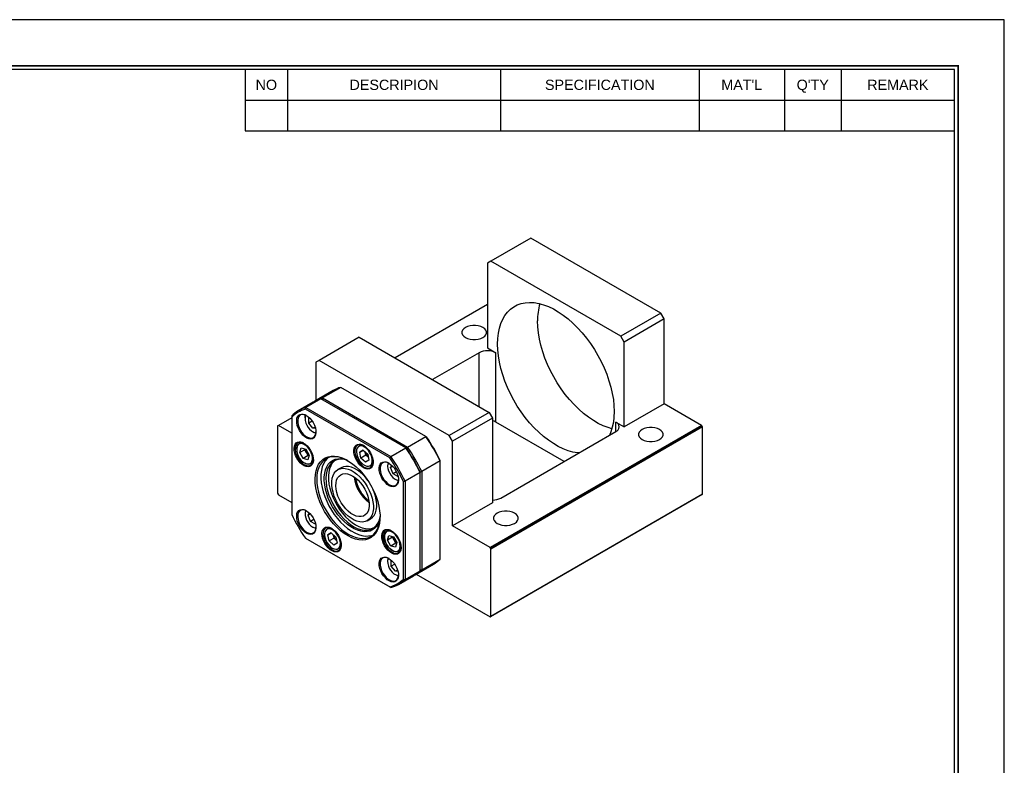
# Model space of a CAD drawing. Header units: millimetres. Extents: x 876 to 1770, y 469 to 1102.
# Tile 4 of 4: x 1352 to 1770, y 785 to 1102. Entities that reach past the tile are written whole.
import ezdxf
from ezdxf.enums import TextEntityAlignment as Align

# ---------------------------------------------------------------- set-up
doc = ezdxf.new("R2010")
doc.units = ezdxf.units.MM
doc.layers.add('Z5', color=7, linetype='Continuous')
doc.layers.add('Z7', color=7, linetype='Continuous')
doc.styles.get("Standard").update_dxf_attribs({"font": 'arial.ttf'})

# ---------------------------------------------------------------- blocks, each defined once
blk = doc.blocks.new('란표제')
at = {"layer": 'Z7', "color": 0}
for p, q in [((297, 210), (0, 210)), ((297, 0), (297, 210))]:
    blk.add_line(p, q, dxfattribs=at)
at = {"layer": 'Z7'}
for p, q in [((190, 203), (190, 194.34)), ((196, 203), (196, 194.34)), ((226, 203), (226, 194.34)), ((254, 203), (254, 194.34)), ((266, 203), (266, 194.34)), ((274, 203), (274, 194.34)), ((190, 198.67), (290, 198.67)), ((190, 194.34), (290, 194.34))]:
    blk.add_line(p, q, dxfattribs=at)
at = {"layer": 'Z7', "const_width": 0.25}
blk.add_lwpolyline([(290.5, 6.5), (290.5, 203.5), (10, 203.5), (10, 6.5)], close=True, dxfattribs=at)
at = {"layer": 'Z7'}
blk.add_lwpolyline([(290, 7), (290, 203), (10.5, 203), (10.5, 7)], close=True, dxfattribs=at)
at = {"layer": 'Z5', "ltscale": 0.5}
for tag, p, height in [('도번', (251.18, 15.64), 2.5), ('SCALE', (253.78, 9.55), 1.2), ('DATE', (277.02, 9.51), 1.2)]:
    blk.add_attdef(tag, p, '', height=height, dxfattribs=at)
at = {"layer": 'Z7'}
for s, p in [('NO', (193, 200.83)), ('DESCRIPION', (211, 200.83)), ('SPECIFICATION', (240, 200.83)), ("MAT'L", (260, 200.83)), ("Q'TY", (270, 200.83)), ('REMARK', (282, 200.83))]:
    blk.add_text(s, height=1.444, dxfattribs=at).set_placement(p, align=Align.MIDDLE_CENTER)
for tag, p in [('필렛', (179.25, 10.9)), ('모따기', (179.25, 8.3))]:
    blk.add_attdef(tag, text='', height=1.15, dxfattribs=at).set_placement(p, align=Align.MIDDLE_LEFT)

msp = doc.modelspace()

# ---------------------------------------------------------------- linework, layer by layer
at = {"color": 7, "linetype": 'Continuous', "lineweight": 25}
for p, q in [((1569.0989, 1008.9906), (1552.1283, 999.1937)), ((1624.2532, 977.1507), (1569.0989, 1008.9906)), ((1552.1283, 999.1937), (1550.7141, 998.377)), ((1607.2826, 967.3538), (1552.1283, 999.1937)), ((1550.7141, 998.377), (1550.7141, 962.4492)), ((1550.7141, 980.8184), (1511.4749, 958.1661)), ((1624.2532, 977.1507), (1607.2826, 967.3538)), ((1625.6674, 974.7012), (1608.6968, 964.9043)), ((1625.6674, 974.7012), (1624.2532, 977.1507)), ((1625.6674, 938.7734), (1625.6674, 974.7012)), ((1496.2669, 966.9456), (1479.2963, 957.1487)), ((1496.2669, 966.9456), (1551.4212, 935.1057)), ((1608.6968, 964.9043), (1607.2826, 967.3538)), ((1550.7141, 962.4492), (1554.2496, 960.4082)), ((1608.6968, 928.9765), (1608.6968, 964.9043)), ((1479.2963, 957.1487), (1477.8821, 956.332)), ((1534.4506, 925.3088), (1479.2963, 957.1487)), ((1547.1786, 960.4082), (1527.3848, 948.9815)), ((1547.1786, 937.5549), (1547.1786, 960.4082)), ((1554.2496, 931.0127), (1554.2496, 960.4082)), ((1477.8821, 956.332), (1477.8821, 940.0876)), ((1485.2716, 944.3535), (1477.4935, 939.8633)), ((1488.4887, 945.718), (1480.7105, 941.2278)), ((1524.5511, 924.8996), (1488.4887, 945.718)), ((1480.0034, 940.8196), (1473.6394, 937.1458)), ((1516.0659, 920.0012), (1480.0034, 940.8196)), ((1480.7105, 941.2278), (1480.4752, 940.5472)), ((1480.7105, 941.2278), (1516.773, 920.4094)), ((1476.7864, 939.4551), (1470.4224, 935.7812)), ((1473.4041, 936.4651), (1473.6394, 937.1458)), ((1509.2301, 915.7832), (1473.4041, 936.4651)), ((1473.6394, 937.1458), (1509.7019, 916.3273)), ((1625.6674, 938.7734), (1608.6968, 928.9765)), ((1641.5773, 929.5888), (1625.6674, 938.7734)), ((1467.629, 932.8544), (1461.9722, 929.5888)), ((1467.629, 933.6749), (1467.629, 933.1301)), ((1467.629, 933.1301), (1467.629, 891.7596)), ((1474.8778, 932.9128), (1475.0088, 932.9246)), ((1474.8778, 930.5557), (1474.8778, 932.9128)), ((1551.4212, 935.1057), (1534.4506, 925.3088)), ((1552.8354, 932.6562), (1535.8648, 922.8593)), ((1551.4212, 935.1057), (1552.8354, 932.6562)), ((1552.8354, 932.6562), (1552.8354, 896.7284)), ((1461.9722, 929.5888), (1461.6186, 929.3846)), ((1461.6186, 929.3846), (1461.6186, 900.8057)), ((1467.629, 926.3232), (1461.9722, 929.5888)), ((1476.3198, 931.3881), (1474.8778, 930.5557)), ((1476.6455, 928.3566), (1474.8778, 930.5557)), ((1477.5524, 928.8801), (1476.6455, 928.3566)), ((1477.6781, 928.4489), (1476.6455, 928.3566)), ((1641.5773, 929.5888), (1551.7747, 877.7469)), ((1641.7541, 929.2826), (1551.9515, 877.4407)), ((1641.9309, 928.9764), (1552.1283, 877.1345)), ((1583.2369, 914.2788), (1554.2496, 931.0127)), ((1605.1613, 931.0175), (1608.6968, 928.9765)), ((1605.1613, 926.9355), (1605.1613, 931.0175)), ((1641.7541, 929.2826), (1641.5773, 929.5888)), ((1641.9309, 928.9764), (1641.7541, 929.2826)), ((1641.9309, 900.3975), (1641.9309, 928.9764)), ((1516.773, 920.4094), (1524.5511, 924.8996)), ((1524.5511, 924.8996), (1524.7864, 924.7637)), ((1535.8648, 922.8593), (1534.4506, 925.3088)), ((1556.3709, 898.7694), (1605.1613, 926.9355)), ((1471.5702, 922.4443), (1470.7427, 921.9665)), ((1471.094, 918.0624), (1471.6223, 920.0342)), ((1473.2153, 919.287), (1471.094, 918.0624)), ((1471.6223, 920.0342), (1473.594, 919.5061)), ((1473.2153, 919.287), (1473.2955, 919.5861)), ((1473.937, 918.037), (1473.2153, 919.287)), ((1473.594, 919.5061), (1475.0374, 917.0061)), ((1496.9468, 921.4593), (1496.1193, 920.9816)), ((1509.7019, 916.3273), (1516.0659, 920.0012)), ((1516.0659, 920.0012), (1516.3012, 919.8653)), ((1516.773, 920.4094), (1516.3012, 919.8653)), ((1535.8648, 886.9315), (1535.8648, 922.8593)), ((1472.5374, 915.5624), (1471.094, 918.0624)), ((1474.6587, 916.787), (1472.5374, 915.5624)), ((1474.5091, 915.0342), (1472.5374, 915.5624)), ((1474.6587, 916.787), (1473.937, 918.037)), ((1475.0374, 917.0061), (1474.5091, 915.0342)), ((1474.9573, 916.707), (1474.6587, 916.787)), ((1496.4706, 918.2976), (1497.914, 919.1311)), ((1497.9142, 919.131), (1496.4706, 918.2976)), ((1496.9989, 915.7158), (1496.4706, 918.2976)), ((1499.1203, 916.9404), (1496.9989, 915.7158)), ((1498.9706, 913.9675), (1496.9989, 915.7158)), ((1497.914, 919.1311), (1499.8857, 917.3828)), ((1498.8561, 918.2313), (1498.84, 918.31)), ((1498.8412, 918.309), (1498.8561, 918.2313)), ((1499.1203, 916.9404), (1498.8561, 918.2313)), ((1500.1061, 916.0662), (1499.1203, 916.9404)), ((1499.8857, 917.3828), (1500.414, 914.801)), ((1500.1061, 916.0662), (1500.1656, 916.0147)), ((1500.166, 916.0132), (1500.1061, 916.0662)), ((1509.2301, 915.7832), (1509.7019, 916.3273)), ((1475.7423, 913.306), (1476.5698, 913.7838)), ((1488.6032, 911.6367), (1487.1889, 910.8203)), ((1500.414, 914.801), (1498.9706, 913.9675)), ((1501.1189, 912.3211), (1501.9464, 912.7988)), ((1509.6043, 911.6871), (1510.2006, 912.5355)), ((1510.5114, 912.2107), (1509.6043, 911.6871)), ((1510.6249, 909.0565), (1509.6043, 911.6871)), ((1530.5615, 914.4893), (1522.7834, 909.9991)), ((1530.5615, 914.4893), (1530.5615, 914.761)), ((1530.5615, 872.8457), (1530.5615, 914.4893)), ((1512.0668, 909.8889), (1510.6249, 909.0565)), ((1512.6662, 907.8781), (1510.6249, 909.0565)), ((1512.7416, 907.9855), (1512.6662, 907.8781)), ((1522.0763, 909.5908), (1515.7123, 905.917)), ((1522.0763, 909.8625), (1522.7834, 909.9991)), ((1522.0763, 909.8625), (1522.0763, 909.5908)), ((1522.0763, 867.9473), (1522.0763, 909.5908)), ((1522.7834, 909.9991), (1522.7834, 868.3555)), ((1515.0052, 905.7805), (1515.7123, 905.917)), ((1515.0052, 864.41), (1515.0052, 905.7805)), ((1515.7123, 905.917), (1515.7123, 864.2734)), ((1461.6186, 900.8057), (1461.9722, 900.1933)), ((1461.9722, 900.1933), (1467.629, 896.9277)), ((1641.5773, 900.1933), (1551.7747, 848.3514)), ((1641.7541, 900.2954), (1551.9515, 848.4535)), ((1641.9309, 900.3975), (1552.1283, 848.5556)), ((1641.5773, 900.1933), (1641.7541, 900.2954)), ((1641.7541, 900.2954), (1641.9309, 900.3975)), ((1552.8354, 896.7284), (1535.8648, 886.9315)), ((1474.6043, 891.4754), (1475.2006, 892.3239)), ((1475.5114, 891.9991), (1474.6043, 891.4754)), ((1475.6249, 888.8449), (1474.6043, 891.4754)), ((1499.6879, 889.1691), (1501.1021, 889.9855)), ((1477.0668, 889.6773), (1475.6249, 888.8449)), ((1477.6662, 887.6665), (1475.6249, 888.8449)), ((1477.7416, 887.7739), (1477.6662, 887.6665)), ((1483.4035, 886.309), (1482.576, 885.8313)), ((1551.7747, 877.7469), (1535.8648, 886.9315)), ((1473.4041, 881.7569), (1509.2301, 861.075)), ((1473.6394, 881.621), (1473.4041, 881.7569)), ((1509.7019, 860.8026), (1473.6394, 881.621)), ((1482.9273, 883.1473), (1484.3707, 883.9808)), ((1484.3709, 883.9807), (1482.9273, 883.1473)), ((1483.4556, 880.5655), (1482.9273, 883.1473)), ((1485.577, 881.7901), (1483.4556, 880.5655)), ((1484.3707, 883.9808), (1486.3424, 882.2325)), ((1485.3128, 883.081), (1485.2967, 883.1598)), ((1485.2979, 883.1587), (1485.3128, 883.081)), ((1485.577, 881.7901), (1485.3128, 883.081)), ((1486.5628, 880.916), (1485.577, 881.7901)), ((1486.3424, 882.2325), (1486.8707, 879.6507)), ((1508.7802, 885.3241), (1507.9526, 884.8464)), ((1508.3039, 880.9422), (1508.8323, 882.9141)), ((1510.4253, 882.1669), (1508.3039, 880.9422)), ((1508.8323, 882.9141), (1510.8039, 882.3859)), ((1510.4253, 882.1669), (1510.5054, 882.4659)), ((1511.147, 880.9169), (1510.4253, 882.1669)), ((1510.8039, 882.3859), (1512.2473, 879.8859)), ((1485.4273, 878.8172), (1483.4556, 880.5655)), ((1486.8707, 879.6507), (1485.4273, 878.8172)), ((1486.5628, 880.916), (1486.6223, 880.8645)), ((1486.6227, 880.8629), (1486.5628, 880.916)), ((1487.5756, 877.1708), (1488.4031, 877.6486)), ((1507.8076, 879.127), (1507.8609, 879.0196)), ((1507.8609, 879.0196), (1507.9429, 878.8878)), ((1509.7473, 878.4422), (1508.3039, 880.9422)), ((1511.8686, 879.6669), (1509.7473, 878.4422)), ((1511.719, 877.9141), (1509.7473, 878.4422)), ((1511.8686, 879.6669), (1511.147, 880.9169)), ((1512.2473, 879.8859), (1511.719, 877.9141)), ((1512.1672, 879.5869), (1511.8686, 879.6669)), ((1551.9515, 877.4407), (1551.7747, 877.7469)), ((1552.1283, 877.1345), (1551.9515, 877.4407)), ((1512.9522, 876.1859), (1513.7797, 876.6636)), ((1552.1283, 848.5556), (1552.1283, 877.1345)), ((1509.8778, 872.2911), (1510.0088, 872.3028)), ((1509.8778, 869.9339), (1509.8778, 872.2911)), ((1511.3198, 870.7664), (1509.8778, 869.9339)), ((1511.6455, 867.7348), (1509.8778, 869.9339)), ((1519.99, 866.2491), (1527.7682, 870.7394)), ((1522.7834, 868.3555), (1530.5615, 872.8457)), ((1512.5524, 868.2583), (1511.6455, 867.7348)), ((1512.6781, 867.8272), (1511.6455, 867.7348)), ((1512.9189, 862.1671), (1519.2829, 865.8409)), ((1515.7123, 864.2734), (1522.0763, 867.9473)), ((1520.3808, 866.4747), (1551.7747, 848.3514)), ((1522.0763, 868.492), (1522.7834, 868.3555)), ((1509.7019, 860.8026), (1509.2301, 861.075)), ((1515.0052, 864.41), (1515.7123, 864.2734)), ((1551.7747, 848.3514), (1551.9515, 848.4535)), ((1551.9515, 848.4535), (1552.1283, 848.5556))]:
    msp.add_line(p, q, dxfattribs=at)
at = {"color": 7, "linetype": 'Continuous', "lineweight": 25, "flags": 128}
for points in [[(1554.9567, 964.0827), (1555.0459, 966.4549), (1555.3127, 968.7071), (1555.7553, 970.823), (1556.3704, 972.7874), (1557.1537, 974.5861), (1558.0995, 976.2062), (1559.2009, 977.6361), (1560.4501, 978.8653), (1561.838, 979.8851), (1563.3546, 980.6881), (1564.989, 981.2685), (1566.7295, 981.6222), (1568.5635, 981.7466), (1570.4777, 981.6407), (1572.4585, 981.3054), (1574.4914, 980.7431), (1576.5619, 979.9577), (1578.6551, 978.9551), (1580.7558, 977.7424), (1582.849, 976.3283), (1584.9195, 974.723), (1586.9525, 972.9382), (1588.9332, 970.9866), (1590.8474, 968.8823), (1592.6814, 966.6405), (1594.4219, 964.2773), (1596.0563, 961.8098), (1597.573, 959.2557), (1598.9609, 956.6335), (1600.21, 953.962), (1601.3115, 951.2605), (1602.2572, 948.5484), (1603.0405, 945.8453), (1603.6556, 943.1707), (1604.0982, 940.5438), (1604.365, 937.9836), (1604.4542, 935.5084), (1604.365, 933.1362), (1604.0982, 930.8841), (1603.6556, 928.7682), (1603.0405, 926.8038), (1602.4311, 925.3594)], [(1603.4951, 928.1832), (1601.8901, 928.645), (1599.8196, 929.4303), (1597.7264, 930.4329), (1595.6257, 931.6456), (1593.5325, 933.0597), (1591.462, 934.665), (1589.429, 936.4498), (1587.4483, 938.4014), (1585.5341, 940.5057), (1583.7001, 942.7475), (1581.9596, 945.1107), (1580.3252, 947.5782), (1578.8085, 950.1323), (1577.4206, 952.7545), (1576.1715, 955.426), (1575.07, 958.1275), (1574.1243, 960.8396), (1573.341, 963.5427), (1572.7259, 966.2173), (1572.2833, 968.8442), (1572.0164, 971.4045), (1571.9273, 973.8796)], [(1541.3449, 966.8374), (1542.2641, 966.4143), (1543.3233, 966.1198), (1544.4694, 965.9688), (1545.645, 965.9688), (1546.7912, 966.1198), (1547.8504, 966.4143), (1548.7695, 966.8374), (1549.5025, 967.368), (1550.0126, 967.9795), (1550.2742, 968.6412), (1550.2742, 969.3198), (1550.0126, 969.9815), (1549.5025, 970.593), (1548.7695, 971.1236), (1547.8504, 971.5467), (1546.7912, 971.8412), (1545.645, 971.9922), (1544.4694, 971.9922), (1543.3233, 971.8412), (1542.2641, 971.5467), (1541.3449, 971.1236), (1540.6119, 970.593), (1540.1018, 969.9815), (1539.8402, 969.3198), (1539.8402, 968.6412), (1540.1018, 967.9795), (1540.6119, 967.368), (1541.3449, 966.8374)], [(1589.502, 917.8956), (1588.9332, 917.9504), (1586.9525, 918.2857), (1584.9195, 918.8481), (1582.849, 919.6334), (1580.7558, 920.636), (1578.6551, 921.8488), (1576.5619, 923.2628), (1574.4914, 924.8681), (1572.4585, 926.6529), (1570.4777, 928.6045), (1568.5635, 930.7088), (1566.7295, 932.9506), (1564.989, 935.3138), (1563.3546, 937.7813), (1561.838, 940.3354), (1560.4501, 942.9576), (1559.2009, 945.6291), (1558.0995, 948.3306), (1557.1537, 951.0427), (1556.3704, 953.7458), (1555.7553, 956.4204), (1555.3127, 959.0473), (1555.0459, 961.6076), (1554.9567, 964.0827)], [(1470.9171, 927.4063), (1470.3775, 928.4872), (1469.9883, 929.5941), (1469.7664, 930.6785), (1469.7215, 931.6931), (1469.8556, 932.5936), (1470.1629, 933.3405), (1470.6299, 933.9013), (1471.2361, 934.2514), (1471.9552, 934.3756), (1472.7556, 934.2683), (1473.6025, 933.9343), (1474.4587, 933.3882), (1475.2869, 932.6539), (1476.0508, 931.7634), (1476.7171, 930.7556), (1477.2567, 929.6747), (1477.6459, 928.5678), (1477.8678, 927.4834), (1477.9127, 926.4687), (1477.7786, 925.5683), (1477.4713, 924.8213), (1477.0044, 924.2606), (1476.3981, 923.9105), (1475.679, 923.7863), (1474.8786, 923.8936), (1474.0318, 924.2276), (1473.1755, 924.7737), (1472.3474, 925.508), (1471.5834, 926.3985), (1470.9171, 927.4063)], [(1473.9252, 933.7528), (1473.2964, 934.037), (1472.4924, 934.2161), (1471.7604, 934.1607), (1471.1344, 933.8736), (1470.6438, 933.3681), (1470.3115, 932.6678), (1470.153, 931.8056), (1470.1758, 930.8217), (1470.3787, 929.7621), (1470.7524, 928.6764), (1471.2792, 927.6154)], [(1473.2868, 932.8568), (1473.3754, 933.7141), (1473.4471, 933.9798)], [(1473.5242, 933.9479), (1473.3773, 933.4949), (1473.2868, 932.6527)], [(1471.2792, 927.6154), (1471.9347, 926.6285), (1472.6881, 925.7621), (1473.5042, 925.0566), (1474.3449, 924.545), (1475.1708, 924.2513), (1475.9433, 924.189), (1476.6263, 924.3613), (1477.1879, 924.7599), (1477.6018, 925.3664), (1477.8487, 926.1522), (1477.9169, 926.8383)], [(1554.2496, 931.0127), (1553.4919, 931.3717), (1552.8354, 931.5855)], [(1616.2982, 923.5678), (1617.2174, 923.1446), (1618.2766, 922.8502), (1619.4227, 922.6992), (1620.5984, 922.6992), (1621.7445, 922.8502), (1622.8037, 923.1446), (1623.7229, 923.5678), (1624.4559, 924.0984), (1624.9659, 924.7099), (1625.2275, 925.3715), (1625.2275, 926.0502), (1624.9659, 926.7119), (1624.4559, 927.3233), (1623.7229, 927.8539), (1622.8037, 928.2771), (1621.7445, 928.5715), (1620.5984, 928.7226), (1619.4227, 928.7226), (1618.2766, 928.5715), (1617.2174, 928.2771), (1616.2982, 927.8539), (1615.5652, 927.3233), (1615.0552, 926.7119), (1614.7936, 926.0502), (1614.7936, 925.3715), (1615.0552, 924.7099), (1615.5652, 924.0984), (1616.2982, 923.5678)], [(1469.8122, 915.6555), (1469.2726, 916.7364), (1468.8833, 917.8433), (1468.6614, 918.9277), (1468.6166, 919.9423), (1468.7507, 920.8428), (1469.0579, 921.5897), (1469.5249, 922.1505), (1470.1312, 922.5006), (1470.8502, 922.6247), (1471.6507, 922.5175), (1472.4975, 922.1835), (1473.3537, 921.6374), (1474.1819, 920.903), (1474.9458, 920.0125), (1475.6122, 919.0048), (1476.1517, 917.9239), (1476.541, 916.817), (1476.7629, 915.7326), (1476.8077, 914.7179), (1476.6736, 913.8175), (1476.3664, 913.0705), (1475.8994, 912.5098), (1475.2931, 912.1596), (1474.5741, 912.0355), (1473.7736, 912.1428), (1472.9268, 912.4768), (1472.0706, 913.0229), (1471.2424, 913.7572), (1470.4785, 914.6477), (1469.8122, 915.6555)], [(1470.1743, 922.2157), (1469.6474, 921.763), (1469.2738, 921.1087), (1469.0708, 920.2834), (1469.048, 919.3258), (1469.2065, 918.2806), (1469.5388, 917.1967), (1470.0294, 916.1247), (1470.6554, 915.1149), (1471.3875, 914.2143), (1472.1914, 913.4652), (1473.0296, 912.9025), (1473.8629, 912.5525), (1474.6523, 912.4317), (1475.3608, 912.5457), (1475.9555, 912.8891), (1476.4084, 913.4459), (1476.6984, 914.19), (1476.8119, 915.0867), (1476.812, 915.0874)], [(1469.7081, 919.5733), (1469.7292, 920.1216), (1469.9053, 920.9112), (1470.2489, 921.5366), (1470.7425, 921.9664), (1471.3615, 922.1791), (1472.0748, 922.164), (1472.8466, 921.9218), (1473.2502, 921.7145)], [(1475.4407, 918.9057), (1474.829, 919.8174), (1474.1222, 920.606), (1473.3584, 921.2291), (1472.5789, 921.6529), (1471.8256, 921.8547), (1471.1392, 921.8235), (1470.5566, 921.5611), (1470.1093, 921.0817), (1469.9139, 920.6941)], [(1495.1888, 914.6705), (1494.6492, 915.7514), (1494.26, 916.8583), (1494.038, 917.9428), (1493.9932, 918.9574), (1494.1273, 919.8579), (1494.4346, 920.6048), (1494.9015, 921.1656), (1495.5078, 921.5157), (1496.2269, 921.6398), (1497.0273, 921.5325), (1497.8741, 921.1985), (1498.7303, 920.6524), (1499.5585, 919.9181), (1500.3225, 919.0276), (1500.9888, 918.0199), (1501.5283, 916.9389), (1501.9176, 915.8321), (1502.1395, 914.7476), (1502.1844, 913.733), (1502.0502, 912.8325), (1501.743, 912.0856), (1501.276, 911.5248), (1500.6697, 911.1747), (1499.9507, 911.0506), (1499.1502, 911.1579), (1498.3034, 911.4918), (1497.4472, 912.0379), (1496.619, 912.7723), (1495.8551, 913.6628), (1495.1888, 914.6705)], [(1495.5509, 921.2308), (1495.024, 920.778), (1494.6504, 920.1238), (1494.4474, 919.2985), (1494.4246, 918.3409), (1494.5831, 917.2957), (1494.9154, 916.2118), (1495.4061, 915.1398), (1496.032, 914.1299), (1496.7641, 913.2294), (1497.568, 912.4802), (1498.4062, 911.9175), (1499.2395, 911.5676), (1500.0289, 911.4468), (1500.7375, 911.5607), (1501.3321, 911.9041), (1501.785, 912.4609), (1502.075, 913.2051), (1502.1886, 914.1017), (1502.1886, 914.1025)], [(1497.2776, 920.8596), (1497.0229, 920.8839), (1496.3591, 920.7943), (1495.8077, 920.4759), (1495.3983, 919.9458), (1495.153, 919.2325), (1495.085, 918.3746), (1495.198, 917.4183), (1495.4859, 916.4152), (1495.9332, 915.4193), (1496.5158, 914.4843), (1497.2022, 913.6606), (1497.9555, 912.9927), (1498.7351, 912.5165), (1499.4988, 912.2577), (1500.2056, 912.2303), (1500.8173, 912.4357), (1500.8173, 912.4357)], [(1501.6175, 913.4516), (1501.6306, 913.4888), (1501.7883, 914.2797), (1501.7656, 915.1929), (1501.5638, 916.1793), (1501.1937, 917.1856), (1500.6752, 918.1577), (1500.0364, 919.043), (1499.3116, 919.7939), (1498.54, 920.3698), (1497.7631, 920.7398), (1497.2776, 920.8596)], [(1476.778, 915.6035), (1476.7558, 915.151), (1476.5796, 914.3614), (1476.2361, 913.736), (1475.7425, 913.3062), (1475.1235, 913.0935), (1474.4102, 913.1086), (1473.6383, 913.3507), (1473.1524, 913.6069)], [(1473.4788, 913.4466), (1473.935, 913.286), (1474.6598, 913.2001), (1475.2986, 913.3478), (1475.817, 913.7213), (1476.1872, 914.3003), (1476.389, 915.0536), (1476.4117, 915.9407), (1476.254, 916.9137), (1475.9244, 917.9201), (1475.4407, 918.9057)], [(1481.5671, 893.1397), (1480.5193, 895.1014), (1479.6122, 897.111), (1478.8577, 899.1421), (1478.2656, 901.1685), (1477.8436, 903.1635), (1477.5974, 905.1013), (1477.5299, 906.9566), (1477.6423, 908.7051), (1477.9328, 910.3241), (1478.3979, 911.7925), (1479.0314, 913.0911), (1479.8251, 914.2031), (1480.7685, 915.1138), (1481.8495, 915.8114), (1483.0539, 916.287), (1484.3661, 916.5341), (1485.7688, 916.5497), (1487.2439, 916.3334), (1488.7721, 915.8882), (1490.3334, 915.2199), (1491.9076, 914.3371), (1493.4741, 913.2514), (1495.0125, 911.9768), (1496.5027, 910.5301), (1497.9253, 908.9301), (1499.2617, 907.1977), (1500.4946, 905.3553), (1501.6078, 903.4272), (1502.5869, 901.4383), (1503.4191, 899.4146), (1504.0935, 897.3825), (1504.6013, 895.3686), (1504.9359, 893.3989), (1505.093, 891.4993), (1505.0706, 889.6945), (1504.8688, 888.0079), (1504.4903, 886.4617), (1503.9402, 885.076), (1503.2254, 883.8687), (1502.3554, 882.8557), (1501.3416, 882.0502), (1500.197, 881.4627), (1498.9367, 881.1008), (1497.577, 880.9692), (1496.1357, 881.0697), (1494.6316, 881.401), (1493.0843, 881.9586), (1491.514, 882.7355), (1489.9411, 883.7213), (1488.3861, 884.9034), (1486.8694, 886.2662), (1485.4106, 887.7921), (1484.0288, 889.461), (1482.7421, 891.2513), (1481.5671, 893.1397)], [(1491.4973, 914.5873), (1490.7122, 915.0022), (1489.1909, 915.6534), (1487.7019, 916.0872), (1486.2646, 916.2979), (1484.8978, 916.2827), (1483.6194, 916.0419), (1482.4458, 915.5786), (1481.3926, 914.8988), (1480.4733, 914.0114), (1479.7, 912.928), (1479.0827, 911.6627), (1478.6296, 910.232), (1478.3464, 908.6545), (1478.237, 906.9508), (1478.3027, 905.1431), (1478.5427, 903.255), (1478.9538, 901.3111), (1479.5307, 899.3367), (1480.2658, 897.3576), (1481.1497, 895.3996), (1482.1707, 893.4881)], [(1483.0965, 915.868), (1482.6831, 915.5009), (1481.8355, 914.5139), (1481.1391, 913.3376), (1480.603, 911.9874), (1480.2342, 910.4808), (1480.0376, 908.8376), (1480.0157, 907.079), (1480.1688, 905.2281), (1480.4949, 903.309), (1480.9897, 901.3466), (1481.6468, 899.3666), (1482.4576, 897.3949), (1483.4116, 895.457), (1484.4963, 893.5782), (1485.6975, 891.7831), (1486.9997, 890.0951), (1488.3858, 888.5361), (1489.8378, 887.1265), (1491.3367, 885.8847), (1492.8631, 884.8268), (1494.3969, 883.9666), (1495.9182, 883.3154), (1497.4072, 882.8816), (1498.8445, 882.671), (1500.2113, 882.6861), (1501.4897, 882.9269), (1502.0126, 883.1009)], [(1505.0314, 889.6317), (1504.915, 889.2397), (1504.4002, 887.9695), (1503.7256, 886.8747), (1502.901, 885.9712), (1501.9384, 885.2722), (1500.8519, 884.7879), (1499.6573, 884.5254), (1498.3719, 884.4884), (1497.0147, 884.6775), (1495.6052, 885.09), (1494.1642, 885.7198), (1492.7126, 886.5578), (1491.2716, 887.5917), (1489.8622, 888.8065), (1488.5049, 890.1845), (1487.2196, 891.7055), (1486.025, 893.3473), (1484.9384, 895.0861), (1483.9758, 896.8965), (1483.1512, 898.7521), (1482.4767, 900.6258), (1481.9619, 902.4902), (1481.6145, 904.3183), (1481.4396, 906.0834), (1481.4396, 907.7596), (1481.6145, 909.3226), (1481.9619, 910.7496), (1482.4767, 912.0198), (1483.1512, 913.1146), (1483.9758, 914.0181), (1484.9384, 914.7171), (1486.025, 915.2014), (1487.2196, 915.464), (1488.5049, 915.501), (1489.8622, 915.3118), (1490.2617, 915.2163)], [(1490.8436, 914.9365), (1490.0842, 915.1137), (1488.7529, 915.2593), (1487.4979, 915.1766), (1486.3384, 914.8668), (1485.2918, 914.3347), (1484.3741, 913.5883), (1483.5992, 912.6389), (1482.9788, 911.501), (1482.5223, 910.1917), (1482.2366, 908.7309), (1482.1261, 907.1408), (1482.1925, 905.4455), (1482.4346, 903.6706), (1482.849, 901.8431), (1483.4292, 899.9907), (1484.1665, 898.1414), (1485.0498, 896.3233), (1486.0655, 894.564), (1487.1984, 892.89), (1488.4312, 891.3269), (1489.7453, 889.8983), (1491.1208, 888.6258), (1492.5367, 887.5287), (1493.9717, 886.6237), (1495.4039, 885.9245), (1496.8117, 885.4417), (1498.1737, 885.1826), (1499.4693, 885.1511), (1500.6789, 885.3477), (1501.784, 885.7694), (1502.768, 886.4099), (1503.6159, 887.2594), (1504.3149, 888.305), (1504.8544, 889.531), (1505.0801, 890.2754)], [(1499.6912, 917.5552), (1499.9161, 917.1615), (1499.9378, 917.128)], [(1486.09, 914.7652), (1485.6514, 914.4067), (1484.8395, 913.5069), (1484.1795, 912.4145), (1483.6813, 911.1463), (1483.3524, 909.7214), (1483.1978, 908.1615), (1483.22, 906.4901), (1483.4184, 904.7326), (1483.7902, 902.9157), (1484.3297, 901.0669), (1485.0287, 899.2142), (1485.8766, 897.3857), (1486.8606, 895.6091), (1487.9658, 893.9114), (1489.1753, 892.3183), (1490.4709, 890.8539), (1491.8329, 889.5405), (1493.2407, 888.3979), (1494.673, 887.4435), (1496.1079, 886.6917), (1497.5239, 886.154), (1498.8993, 885.8384), (1500.2134, 885.7498), (1501.4462, 885.8895), (1502.5546, 886.2447)], [(1487.1884, 910.82), (1488.1415, 911.2234), (1489.2024, 911.3983), (1490.3496, 911.341), (1491.5596, 911.0528), (1492.8079, 910.5394), (1494.069, 909.8114), (1495.3173, 908.8835), (1496.5273, 907.7747), (1497.6744, 906.5075), (1498.7354, 905.1078), (1499.6884, 903.6039), (1500.5143, 902.0266), (1501.1961, 900.4078), (1501.72, 898.7807), (1502.0753, 897.1783), (1502.2548, 895.6333), (1502.2548, 894.177), (1502.0753, 892.8391), (1501.72, 891.6469), (1501.1961, 890.6247), (1500.5143, 889.7932), (1499.6884, 889.1694), (1498.7354, 888.7659), (1497.6744, 888.591), (1496.5273, 888.6483), (1495.3173, 888.9365), (1494.069, 889.4499), (1492.8079, 890.1779), (1491.5596, 891.1058), (1490.3496, 892.2146), (1489.2024, 893.4818), (1488.1415, 894.8816), (1487.1884, 896.3854), (1486.3626, 897.9628), (1485.6808, 899.5815), (1485.1569, 901.2086), (1484.8016, 902.811), (1484.6221, 904.3561), (1484.6221, 905.8124), (1484.8016, 907.1502), (1485.1569, 908.3424), (1485.6808, 909.3647), (1486.3626, 910.1962), (1487.1884, 910.82)], [(1499.9068, 906.2668), (1499.0887, 907.3239), (1497.9415, 908.5911), (1496.7315, 909.7), (1495.4832, 910.6278), (1494.2221, 911.3558), (1492.9738, 911.8692), (1491.7638, 912.1575), (1490.6166, 912.2147), (1489.5557, 912.0399), (1488.6026, 911.6364)], [(1500.8173, 912.4357), (1501.301, 912.8628), (1501.6175, 913.4516)], [(1505.9171, 907.2012), (1505.3775, 908.2821), (1504.9883, 909.389), (1504.7664, 910.4734), (1504.7215, 911.4881), (1504.8556, 912.3885), (1505.1629, 913.1355), (1505.6299, 913.6963), (1506.2361, 914.0464), (1506.9552, 914.1705), (1507.7556, 914.0632), (1508.6025, 913.7292), (1509.4587, 913.1831), (1510.2869, 912.4488), (1511.0508, 911.5583), (1511.7171, 910.5506), (1512.2567, 909.4696), (1512.6459, 908.3628), (1512.8678, 907.2783), (1512.9127, 906.2637), (1512.7786, 905.3632), (1512.4713, 904.6163), (1512.0044, 904.0555), (1511.3981, 903.7054), (1510.679, 903.5813), (1509.8786, 903.6885), (1509.0318, 904.0225), (1508.1755, 904.5686), (1507.3474, 905.303), (1506.5834, 906.1935), (1505.9171, 907.2012)], [(1506.2792, 913.7615), (1505.7524, 913.3087), (1505.3787, 912.6544), (1505.1758, 911.8292), (1505.153, 910.8716), (1505.3115, 909.8264), (1505.6438, 908.7424), (1506.1344, 907.6705), (1506.7604, 906.6606), (1507.4924, 905.7601), (1508.2964, 905.0109), (1509.1346, 904.4482), (1509.9678, 904.0983), (1510.7572, 903.9775), (1511.4658, 904.0914), (1512.0605, 904.4348), (1512.5134, 904.9916), (1512.8034, 905.7357), (1512.9169, 906.6324), (1512.9169, 906.6332)], [(1508.5242, 913.7429), (1508.3378, 913.0917), (1508.2869, 912.481)], [(1508.2869, 912.481), (1508.2925, 912.2189), (1508.4279, 911.2538), (1508.7368, 910.2486), (1509.2025, 909.2574), (1509.7999, 908.3337), (1510.4968, 907.5272), (1511.2556, 906.8815), (1512.0355, 906.4312), (1512.7943, 906.2009), (1512.8853, 906.1883)], [(1488.4384, 908.6549), (1489.3052, 909.0059), (1490.2791, 909.1236), (1491.3348, 909.0048), (1492.4449, 908.6526), (1493.5808, 908.0762), (1494.713, 907.2905), (1495.8122, 906.3159), (1496.8499, 905.1775), (1497.7993, 903.9049), (1498.6357, 902.531), (1499.3375, 901.0914), (1499.8865, 899.6234), (1500.2686, 898.1651), (1500.4737, 896.7541), (1500.4966, 895.4271), (1500.3367, 894.2183), (1499.9982, 893.1592), (1499.4897, 892.2771), (1498.8246, 891.5948), (1498.0199, 891.1302), (1497.0966, 890.8951), (1496.0785, 890.8957), (1494.9921, 891.1319), (1493.8654, 891.5977), (1492.7276, 892.281), (1491.6083, 893.164), (1490.5364, 894.224), (1489.5396, 895.4334), (1488.6438, 896.7609), (1487.8722, 898.1722), (1487.2448, 899.6307), (1486.7777, 901.0987), (1486.4832, 902.538), (1486.3688, 903.9115), (1486.4375, 905.1835), (1486.6875, 906.3211), (1487.1124, 907.2949), (1487.7011, 908.0796), (1488.4384, 908.6549)], [(1501.1021, 889.9855), (1501.1026, 889.9858), (1501.9285, 890.6096), (1502.6103, 891.4411), (1503.1342, 892.4633), (1503.4895, 893.6555), (1503.669, 894.9934), (1503.669, 896.4497), (1503.4895, 897.9947), (1503.1342, 899.5971), (1502.6103, 901.2243), (1502.1047, 902.4596)], [(1470.9171, 886.9896), (1470.3775, 888.0705), (1469.9883, 889.1774), (1469.7664, 890.2618), (1469.7215, 891.2764), (1469.8556, 892.1769), (1470.1629, 892.9238), (1470.6299, 893.4846), (1471.2361, 893.8347), (1471.9552, 893.9588), (1472.7556, 893.8516), (1473.6025, 893.5176), (1474.4587, 892.9715), (1475.2869, 892.2372), (1476.0508, 891.3467), (1476.7171, 890.3389), (1477.2567, 889.258), (1477.6459, 888.1511), (1477.8678, 887.0667), (1477.9127, 886.052), (1477.7786, 885.1516), (1477.4713, 884.4046), (1477.0044, 883.8439), (1476.3981, 883.4938), (1475.679, 883.3696), (1474.8786, 883.4769), (1474.0318, 883.8109), (1473.1755, 884.357), (1472.3474, 885.0913), (1471.5834, 885.9818), (1470.9171, 886.9896)], [(1471.2792, 893.5498), (1470.7524, 893.0971), (1470.3787, 892.4428), (1470.1758, 891.6176), (1470.153, 890.6599), (1470.3115, 889.6147), (1470.6438, 888.5308), (1471.1344, 887.4588), (1471.7604, 886.449), (1472.4924, 885.5484), (1473.2964, 884.7993), (1474.1346, 884.2366), (1474.9678, 883.8866), (1475.7572, 883.7658), (1476.4658, 883.8798), (1477.0605, 884.2232), (1477.5134, 884.78), (1477.8034, 885.5241), (1477.9169, 886.4208), (1477.9169, 886.4216)], [(1482.1707, 893.4881), (1483.3155, 891.6482), (1484.5693, 889.9038), (1485.9156, 888.2777), (1487.337, 886.791), (1488.8148, 885.4631), (1490.3299, 884.3113), (1491.8625, 883.3507), (1493.3926, 882.5938), (1494.9002, 882.0504), (1496.3657, 881.7277), (1497.77, 881.6297), (1499.0948, 881.7579), (1500.3229, 882.1106), (1501.4381, 882.683), (1502.426, 883.4679), (1503.2736, 884.4549), (1503.9701, 885.6312), (1504.5061, 886.9814), (1504.8749, 888.488), (1505.0715, 890.1313), (1505.1046, 891.0162)], [(1554.7799, 888.054), (1555.6991, 887.6309), (1556.7583, 887.3364), (1557.9044, 887.1854), (1559.0801, 887.1854), (1560.2262, 887.3364), (1561.2854, 887.6309), (1562.2046, 888.054), (1562.9376, 888.5846), (1563.4476, 889.1961), (1563.7092, 889.8578), (1563.7092, 890.5364), (1563.4476, 891.1981), (1562.9376, 891.8096), (1562.2046, 892.3402), (1561.2854, 892.7633), (1560.2262, 893.0578), (1559.0801, 893.2088), (1557.9044, 893.2088), (1556.7583, 893.0578), (1555.6991, 892.7633), (1554.7799, 892.3402), (1554.047, 891.8096), (1553.5369, 891.1981), (1553.2753, 890.5364), (1553.2753, 889.8578), (1553.5369, 889.1961), (1554.047, 888.5846), (1554.7799, 888.054)], [(1476.6455, 886.4185), (1477.4201, 886.0759), (1477.8853, 885.9767)], [(1477.8744, 885.894), (1477.609, 885.9646), (1476.8223, 886.3164)], [(1481.6455, 879.5202), (1481.1059, 880.6012), (1480.7166, 881.708), (1480.4947, 882.7925), (1480.4499, 883.8071), (1480.584, 884.7076), (1480.8912, 885.4545), (1481.3582, 886.0153), (1481.9645, 886.3654), (1482.6835, 886.4895), (1483.484, 886.3823), (1484.3308, 886.0483), (1485.187, 885.5022), (1486.0152, 884.7678), (1486.7791, 883.8773), (1487.4455, 882.8696), (1487.985, 881.7887), (1488.3743, 880.6818), (1488.5962, 879.5974), (1488.6411, 878.5827), (1488.5069, 877.6823), (1488.1997, 876.9353), (1487.7327, 876.3745), (1487.1264, 876.0244), (1486.4074, 875.9003), (1485.6069, 876.0076), (1484.7601, 876.3416), (1483.9039, 876.8877), (1483.0757, 877.622), (1482.3118, 878.5125), (1481.6455, 879.5202)], [(1482.0076, 886.0805), (1481.4807, 885.6278), (1481.1071, 884.9735), (1480.9041, 884.1482), (1480.8813, 883.1906), (1481.0398, 882.1454), (1481.3721, 881.0615), (1481.8627, 879.9895), (1482.4887, 878.9797), (1483.2208, 878.0791), (1484.0247, 877.33), (1484.8629, 876.7673), (1485.6962, 876.4173), (1486.4856, 876.2965), (1487.1941, 876.4105), (1487.7888, 876.7539), (1488.2417, 877.3106), (1488.5317, 878.0548), (1488.6453, 878.9515), (1488.6453, 878.9522)], [(1482.524, 885.5126), (1482.0403, 885.0855), (1481.7107, 884.4596), (1481.553, 883.6687), (1481.5757, 882.7554), (1481.7776, 881.769), (1482.1477, 880.7627), (1482.6661, 879.7907), (1483.3049, 878.9053), (1484.0297, 878.1545), (1484.8013, 877.5785), (1485.5782, 877.2085), (1486.3185, 877.0644), (1486.9822, 877.154), (1487.5337, 877.4724), (1487.9075, 877.9377)], [(1483.4914, 885.7332), (1483.1357, 885.7181), (1482.524, 885.5126)], [(1487.9075, 877.9377), (1487.9431, 878.0026), (1488.1884, 878.7158), (1488.2564, 879.5737), (1488.1433, 880.53), (1487.8554, 881.5331), (1487.4081, 882.529), (1486.8255, 883.464), (1486.1391, 884.2877), (1485.3858, 884.9556), (1484.6063, 885.4318), (1483.8425, 885.6906), (1483.4914, 885.7332)], [(1486.1479, 882.405), (1486.1664, 882.3688), (1486.3945, 881.9778)], [(1507.0221, 878.5353), (1506.4825, 879.6162), (1506.0933, 880.7231), (1505.8714, 881.8076), (1505.8265, 882.8222), (1505.9606, 883.7226), (1506.2679, 884.4696), (1506.7348, 885.0304), (1507.3411, 885.3805), (1508.0602, 885.5046), (1508.8606, 885.3973), (1509.7074, 885.0633), (1510.5637, 884.5172), (1511.3918, 883.7829), (1512.1558, 882.8924), (1512.8221, 881.8847), (1513.3617, 880.8037), (1513.7509, 879.6969), (1513.9728, 878.6124), (1514.0177, 877.5978), (1513.8836, 876.6973), (1513.5763, 875.9504), (1513.1093, 875.3896), (1512.5031, 875.0395), (1511.784, 874.9154), (1510.9836, 875.0226), (1510.1367, 875.3566), (1509.2805, 875.9027), (1508.4523, 876.6371), (1507.6884, 877.5276), (1507.0221, 878.5353)], [(1507.3842, 885.0956), (1506.8573, 884.6428), (1506.4837, 883.9885), (1506.2807, 883.1633), (1506.258, 882.2057), (1506.4164, 881.1605), (1506.7487, 880.0765), (1507.2394, 879.0046), (1507.8653, 877.9947), (1508.5974, 877.0942), (1509.4013, 876.345), (1510.2395, 875.7823), (1511.0728, 875.4324), (1511.8622, 875.3116), (1512.5708, 875.4255), (1513.1654, 875.7689), (1513.6183, 876.3257), (1513.9083, 877.0698), (1514.0219, 877.9665), (1514.0219, 877.9673)], [(1509.0382, 884.7342), (1508.6816, 884.7482), (1508.0427, 884.6005), (1507.5243, 884.2271), (1507.1542, 883.6481), (1506.9523, 882.8947), (1506.9297, 882.0076), (1507.0874, 881.0347), (1507.4169, 880.0282), (1507.9006, 879.0426)], [(1507.8826, 879.1958), (1507.4588, 880.0722), (1507.1153, 881.0942), (1506.9391, 882.0872), (1506.9391, 883.0014), (1507.1153, 883.7911), (1507.4588, 884.4164), (1507.9524, 884.8463), (1508.5714, 885.059), (1509.2847, 885.0438), (1510.0566, 884.8017), (1510.4602, 884.5944)], [(1513.4923, 877.4409), (1513.5199, 877.5373), (1513.633, 878.3631), (1513.565, 879.2995), (1513.3197, 880.2959), (1512.9103, 881.2988), (1512.3589, 882.2539), (1511.6951, 883.1098), (1510.9548, 883.8204), (1510.1779, 884.3474), (1509.4063, 884.6623), (1509.0382, 884.7342)], [(1507.9006, 879.0426), (1508.5124, 878.1309), (1509.2192, 877.3423), (1509.9829, 876.7193), (1510.7624, 876.2955), (1511.5157, 876.0937), (1512.2021, 876.1248), (1512.7847, 876.3872), (1513.232, 876.8666), (1513.4923, 877.4409)], [(1513.9879, 878.4834), (1513.9657, 878.0308), (1513.7895, 877.2412), (1513.446, 876.6158), (1512.9524, 876.186), (1512.3334, 875.9733), (1511.6201, 875.9884), (1510.8483, 876.2306), (1510.0566, 876.6876), (1509.2847, 877.3366), (1508.5714, 878.1451), (1508.0387, 878.9263)], [(1505.9171, 866.7845), (1505.3775, 867.8654), (1504.9883, 868.9723), (1504.7664, 870.0567), (1504.7215, 871.0714), (1504.8556, 871.9718), (1505.1629, 872.7188), (1505.6299, 873.2795), (1506.2361, 873.6297), (1506.9552, 873.7538), (1507.7556, 873.6465), (1508.6025, 873.3125), (1509.4587, 872.7664), (1510.2869, 872.0321), (1511.0508, 871.1416), (1511.7171, 870.1338), (1512.2567, 869.0529), (1512.6459, 867.946), (1512.8678, 866.8616), (1512.9127, 865.847), (1512.7786, 864.9465), (1512.4713, 864.1996), (1512.0044, 863.6388), (1511.3981, 863.2887), (1510.679, 863.1646), (1509.8786, 863.2718), (1509.0318, 863.6058), (1508.1755, 864.1519), (1507.3474, 864.8863), (1506.5834, 865.7768), (1505.9171, 866.7845)], [(1508.9252, 873.131), (1508.2964, 873.4152), (1507.4924, 873.5943), (1506.7604, 873.5389), (1506.1344, 873.2518), (1505.6438, 872.7463), (1505.3115, 872.0461), (1505.153, 871.1838), (1505.1758, 870.1999), (1505.3787, 869.1403), (1505.7524, 868.0546), (1506.2792, 866.9936)], [(1506.2792, 866.9936), (1506.9347, 866.0068), (1507.6881, 865.1404), (1508.5042, 864.4349), (1509.3449, 863.9233), (1510.1708, 863.6295), (1510.9433, 863.5673), (1511.6263, 863.7395), (1512.1879, 864.1382), (1512.6018, 864.7446), (1512.8487, 865.5304), (1512.9169, 866.2165)]]:
    msp.add_lwpolyline(points, dxfattribs=at)
at = {"color": 7, "linetype": 'Continuous', "lineweight": 25}
for centre, radius, start, end in [((1597.8801, 974.207), 25.9548, 164.358637, 180.722776), ((1550.7141, 953.5847), 7.6851, 62.609672, 117.390328), ((1492.4704, 931.856), 14.4226, 106.026022, 119.942513), ((1483.9851, 926.9575), 14.4226, 106.026022, 119.942513), ((1484.679, 927.4001), 14.3859, 106.013426, 121.591509), ((1477.589, 923.367), 14.3336, 105.994334, 134.016418), ((1477.3966, 922.8837), 14.1561, 106.381439, 133.629313), ((1479.7477, 932.5804), 6.4613, 179.358961, 253.247936), ((1604.3867, 928.9765), 2.1831, 290.783414, 69.216586), ((1478.7573, 930.0395), 3.8319, 238.09658, 256.678693), ((1464.2726, 883.1576), 73.3206, 25.297939, 34.702062), ((1465.1096, 883.6408), 72.4736, 25.429512, 34.570488), ((1476.2591, 919.3147), 6.4934, 167.735669, 244.648486), ((1471.3005, 919.673), 2.781, 56.874296, 113.88968), ((1477.1282, 919.9482), 3.7198, 186.144711, 210.917263), ((1496.6771, 918.6881), 2.781, 56.874296, 113.88968), ((1497.1469, 918.6057), 2.5886, 55.131852, 113.389741), ((1455.7873, 878.2591), 73.3206, 25.297939, 34.702062), ((1456.6243, 878.7423), 72.4736, 25.429512, 34.570488), ((1456.4944, 878.6673), 73.3206, 25.297939, 34.702062), ((1477.1877, 919.845), 3.7196, 209.082733, 233.847518), ((1502.8676, 919.104), 4.1053, 192.272842, 227.727159), ((1449.5533, 874.6603), 72.4736, 25.429512, 34.570488), ((1449.4233, 874.5853), 73.3206, 25.297939, 34.702062), ((1499.575, 914.3993), 2.5889, 306.614062, 4.859822), ((1507.4055, 911.2187), 2.781, 56.874296, 113.88968), ((1509.8233, 909.4535), 15.7382, 186.45731, 233.537313), ((1510.5672, 909.8829), 16.0938, 189.17413, 230.820494), ((1552.9795, 905.1371), 7.2145, 268.855903, 298.040239), ((1533.081, 922.8798), 72.4736, 205.429512, 214.570488), ((1472.4055, 891.0071), 2.781, 56.874296, 113.88968), ((1479.8972, 892.0867), 6.5346, 167.228951, 240.158905), ((1483.1338, 883.5378), 2.781, 56.874296, 113.88968), ((1483.6037, 883.4555), 2.5885, 55.131338, 113.396485), ((1489.3243, 883.9537), 4.1053, 192.272842, 227.727159), ((1508.5105, 882.5528), 2.781, 56.874296, 113.88968), ((1514.3382, 882.8281), 3.7198, 186.144711, 210.917263), ((1486.1804, 879.182), 2.4477, 304.749552, 6.718101), ((1514.3976, 882.7248), 3.7196, 209.082733, 233.847518), ((1511.5129, 872.1078), 3.2275, 157.821125, 181.72609), ((1514.8444, 872.0297), 6.5576, 180.167496, 252.617553), ((1520.5541, 883.2118), 14.4085, 300.045168, 313.991511), ((1512.0688, 878.3133), 14.4085, 300.045168, 313.991511), ((1512.8017, 878.6891), 14.3673, 298.392844, 314.007471), ((1505.2377, 874.6564), 14.1561, 286.381439, 313.629313), ((1505.7524, 874.5813), 14.3336, 285.994334, 314.016418)]:
    msp.add_arc(centre, radius, start, end, dxfattribs=at)

# ---------------------------------------------------------------- block references
at = {"ltscale": 5, "xscale": 3.011052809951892, "yscale": 3.011052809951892, "zscale": 3.011052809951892}
msp.add_blockref('란표제', (875.7215, 469.2925), dxfattribs=at)

doc.saveas('drawing.dxf')
